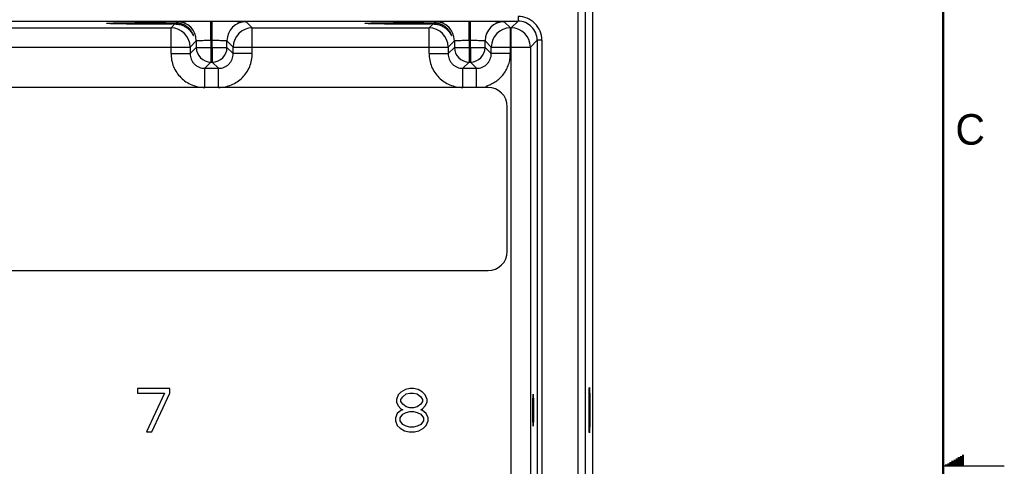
# Model space of a CAD drawing. Header units: inches. Extents: x 0 to 34, y 0 to 22.
# Tile 55 of 59: x 26 to 34, y 11 to 14.6. Entities that reach past the tile are written whole.
import ezdxf

# ---------------------------------------------------------------- set-up
doc = ezdxf.new("R2010")
doc.units = ezdxf.units.IN
doc.header["$LTSCALE"] = 1.87
doc.header["$MEASUREMENT"] = 0
doc.layers.get('0').update_dxf_attribs({"linetype": 'CONTINUOUS'})
doc.layers.add('02___PRT_ALL_AXES', color=7, linetype='CONTINUOUS')
doc.styles.add('TEXTSTYLE_2', font='txt')

msp = doc.modelspace()

# ---------------------------------------------------------------- linework, layer by layer
at = {"color": 7, "linetype": 'CONTINUOUS'}
for p, q in [((30.0249, 14.6743), (30.0249, 14.6363)), ((30.5156, 8.2034), (30.5156, 14.7125)), ((30.5756, 8.2034), (30.5756, 14.7125)), ((30.6335, 14.727), (30.6335, 8.1889)), ((13.3244, 14.6363), (30.0249, 14.6363)), ((25.7417, 14.5807), (27.1873, 14.5807)), ((27.1873, 14.5807), (27.2195, 14.6129)), ((27.1873, 14.3707), (27.1873, 14.5807)), ((27.2295, 14.6229), (27.238, 14.6314)), ((27.5139, 14.6361), (27.5251, 14.6361)), ((27.5139, 14.4802), (27.5139, 14.6361)), ((27.5251, 14.4802), (27.5251, 14.6361)), ((27.801, 14.6314), (27.8517, 14.5807)), ((27.8517, 14.5807), (29.2973, 14.5807)), ((27.8517, 14.3707), (27.8517, 14.5807)), ((29.2973, 14.5807), (29.3295, 14.6129)), ((29.2973, 14.3707), (29.2973, 14.5807)), ((29.3395, 14.6229), (29.348, 14.6314)), ((29.6239, 14.6361), (29.6351, 14.6361)), ((29.6239, 14.4802), (29.6239, 14.6361)), ((29.6351, 14.4802), (29.6351, 14.6361)), ((29.911, 14.6314), (29.9617, 14.5807)), ((29.9617, 14.5807), (29.9693, 14.5807)), ((29.9617, 14.3707), (29.9617, 14.5807)), ((30.0249, 14.6363), (29.9693, 14.5807)), ((29.9693, 8.3353), (29.9693, 14.5807)), ((25.5858, 14.4247), (27.3432, 14.4247)), ((27.3939, 14.4755), (27.3432, 14.4247)), ((27.3432, 14.4247), (27.3432, 14.3707)), ((27.3939, 14.4214), (27.3432, 14.3707)), ((27.3939, 14.4755), (27.3939, 14.4214)), ((27.3939, 14.4214), (27.645, 14.4214)), ((27.5139, 14.4802), (27.5251, 14.4802)), ((27.5139, 14.4802), (27.5139, 14.4214)), ((27.5139, 14.4214), (27.5139, 14.3014)), ((27.5251, 14.4214), (27.5251, 14.4802)), ((27.5251, 14.4214), (27.5251, 14.3014)), ((27.645, 14.4755), (27.6958, 14.4247)), ((27.645, 14.4214), (27.645, 14.4755)), ((27.645, 14.4214), (27.6958, 14.3707)), ((27.6958, 14.4247), (29.4532, 14.4247)), ((27.6958, 14.3707), (27.6958, 14.4247)), ((29.5039, 14.4755), (29.4532, 14.4247)), ((29.4532, 14.4247), (29.4532, 14.3707)), ((29.5039, 14.4214), (29.4532, 14.3707)), ((29.5039, 14.4755), (29.5039, 14.4214)), ((29.5039, 14.4214), (29.755, 14.4214)), ((29.6239, 14.4802), (29.6351, 14.4802)), ((29.6239, 14.4802), (29.6239, 14.4214)), ((29.6239, 14.4214), (29.6239, 14.3014)), ((29.6351, 14.4214), (29.6351, 14.4802)), ((29.6351, 14.4214), (29.6351, 14.3014)), ((29.755, 14.4755), (29.8058, 14.4247)), ((29.755, 14.4214), (29.755, 14.4755)), ((29.755, 14.4214), (29.8058, 14.3707)), ((29.8058, 14.4247), (30.1252, 14.4247)), ((29.8058, 14.3707), (29.8058, 14.4247)), ((30.1809, 14.4803), (30.1252, 14.4247)), ((30.1252, 14.4247), (30.1252, 8.4912)), ((30.2189, 14.4804), (30.1809, 14.4804)), ((30.1809, 14.4803), (30.1809, 8.4356)), ((30.2189, 14.4804), (30.2189, 8.4356)), ((27.1873, 14.3707), (27.3432, 14.3707)), ((27.8517, 14.3707), (27.6958, 14.3707)), ((29.2973, 14.3707), (29.4532, 14.3707)), ((29.9617, 14.3707), (29.8058, 14.3707)), ((27.5139, 14.3014), (27.4632, 14.2507)), ((27.4632, 14.2507), (27.5758, 14.2507)), ((27.4632, 14.0947), (27.4632, 14.2507)), ((27.5139, 14.3014), (27.5251, 14.3014)), ((27.5251, 14.3014), (27.5758, 14.2507)), ((27.5758, 14.0947), (27.5758, 14.2507)), ((29.6239, 14.3014), (29.5732, 14.2507)), ((29.5732, 14.2507), (29.6858, 14.2507)), ((29.5732, 14.0947), (29.5732, 14.2507)), ((29.6239, 14.3014), (29.6351, 14.3014)), ((29.6351, 14.3014), (29.6858, 14.2507)), ((29.6858, 14.0947), (29.6858, 14.2507)), ((29.7792, 14.0947), (13.5587, 14.0947)), ((29.9367, 12.7561), (29.9367, 13.9372)), ((13.5587, 12.5987), (29.7792, 12.5987)), ((27.1784, 11.6351), (26.9126, 11.6351)), ((26.9126, 11.6351), (26.9126, 11.5974)), ((26.9126, 11.5974), (27.1341, 11.5974)), ((27.1341, 11.5974), (26.9864, 11.2808)), ((27.0307, 11.2808), (27.1784, 11.5974)), ((27.1784, 11.5974), (27.1784, 11.6351)), ((29.0669, 11.605), (29.0448, 11.5824)), ((29.1038, 11.6276), (29.0669, 11.605)), ((29.1407, 11.6351), (29.1038, 11.6276)), ((29.1112, 11.5899), (29.1407, 11.5974)), ((29.1702, 11.6351), (29.1407, 11.6351)), ((29.1407, 11.5974), (29.1702, 11.5974)), ((29.2072, 11.6276), (29.1702, 11.6351)), ((29.1702, 11.5974), (29.1998, 11.5899)), ((29.2441, 11.605), (29.2072, 11.6276)), ((29.2662, 11.5824), (29.2441, 11.605)), ((29.0448, 11.5824), (29.03, 11.5447)), ((29.03, 11.5447), (29.03, 11.522)), ((29.03, 11.522), (29.0448, 11.4919)), ((29.0669, 11.5447), (29.0817, 11.5673)), ((29.0669, 11.5296), (29.0669, 11.5447)), ((29.0817, 11.507), (29.0669, 11.5296)), ((29.0817, 11.5673), (29.1112, 11.5899)), ((29.1998, 11.5899), (29.2293, 11.5673)), ((29.2293, 11.5673), (29.2441, 11.5447)), ((29.2441, 11.5296), (29.2293, 11.507)), ((29.2441, 11.5447), (29.2441, 11.5296)), ((29.281, 11.5447), (29.2662, 11.5824)), ((29.2662, 11.4919), (29.281, 11.522)), ((29.281, 11.522), (29.281, 11.5447)), ((29.0374, 11.4316), (29.0226, 11.3939)), ((29.0669, 11.4542), (29.0374, 11.4316)), ((29.0448, 11.4919), (29.0669, 11.4693)), ((29.0669, 11.4693), (29.0817, 11.4617)), ((29.0817, 11.4617), (29.0669, 11.4542)), ((29.1112, 11.4844), (29.0817, 11.507)), ((29.0817, 11.424), (29.1112, 11.4391)), ((29.1407, 11.4768), (29.1112, 11.4844)), ((29.1112, 11.4391), (29.1407, 11.4467)), ((29.1702, 11.4768), (29.1407, 11.4768)), ((29.1407, 11.4467), (29.1702, 11.4467)), ((29.1998, 11.4844), (29.1702, 11.4768)), ((29.1702, 11.4467), (29.1998, 11.4391)), ((29.2293, 11.507), (29.1998, 11.4844)), ((29.1998, 11.4391), (29.2293, 11.424)), ((29.2293, 11.4617), (29.2441, 11.4693)), ((29.2441, 11.4542), (29.2293, 11.4617)), ((29.2441, 11.4693), (29.2662, 11.4919)), ((29.2736, 11.4316), (29.2441, 11.4542)), ((29.2884, 11.3939), (29.2736, 11.4316)), ((29.0226, 11.3939), (29.0226, 11.3713)), ((29.0226, 11.3713), (29.0374, 11.3336)), ((29.0595, 11.3939), (29.0817, 11.424)), ((29.0595, 11.3713), (29.0595, 11.3939)), ((29.0817, 11.3411), (29.0595, 11.3713)), ((29.2293, 11.424), (29.2514, 11.3939)), ((29.2514, 11.3713), (29.2293, 11.3411)), ((29.2514, 11.3939), (29.2514, 11.3713)), ((29.2736, 11.3336), (29.2884, 11.3713)), ((29.2884, 11.3713), (29.2884, 11.3939)), ((26.9864, 11.2808), (27.0307, 11.2808)), ((29.0374, 11.3336), (29.0595, 11.311)), ((29.0595, 11.311), (29.0964, 11.2883)), ((29.1112, 11.326), (29.0817, 11.3411)), ((29.0964, 11.2883), (29.1333, 11.2808)), ((29.1407, 11.3185), (29.1112, 11.326)), ((29.1333, 11.2808), (29.1776, 11.2808)), ((29.1702, 11.3185), (29.1407, 11.3185)), ((29.1998, 11.326), (29.1702, 11.3185)), ((29.1776, 11.2808), (29.2145, 11.2883)), ((29.2293, 11.3411), (29.1998, 11.326)), ((29.2145, 11.2883), (29.2514, 11.311)), ((29.2514, 11.311), (29.2736, 11.3336))]:
    msp.add_line(p, q, dxfattribs=at)
at = {"color": 2, "linetype": 'CONTINUOUS'}
for p, q in [((33.552, 11.03), (33.6697, 11.03)), ((33.5693, 11.04), (33.6697, 11.04)), ((33.5866, 11.05), (33.6697, 11.05)), ((33.6039, 11.06), (33.6697, 11.06)), ((33.6213, 11.07), (33.6697, 11.07)), ((33.6386, 11.08), (33.6697, 11.08)), ((33.6559, 11.09), (33.6697, 11.09)), ((34, 11), (33.5, 11)), ((33.5173, 11.01), (33.6697, 11.01)), ((33.5347, 11.02), (33.6697, 11.02))]:
    msp.add_line(p, q, dxfattribs=at)
at = {"color": 7, "linetype": 'CONTINUOUS', "const_width": 0.02}
msp.add_lwpolyline([(33.5, 0.5), (33.5, 21.5)], dxfattribs=at)
at = {"color": 7, "linetype": 'CONTINUOUS'}
for centre, radius, start, end in [((30.0249, 14.4804), 0.194, 359.99657, 90.00343), ((27.1872, 14.4247), 0.156, 0.02094, 89.97906), ((27.2379, 14.4754), 0.156, 0.02094, 89.97906), ((27.8011, 14.4754), 0.156, 90.02093, 179.97907), ((27.8518, 14.4247), 0.156, 90.02093, 179.97907), ((29.2972, 14.4247), 0.156, 0.02094, 89.97906), ((29.3479, 14.4754), 0.156, 0.02094, 89.97906), ((29.9111, 14.4754), 0.156, 90.02093, 179.97907), ((29.9618, 14.4247), 0.156, 90.02093, 179.97907), ((29.9692, 14.4247), 0.156, 0.02094, 89.97906), ((30.0249, 14.4804), 0.1559, 359.99009, 90.00998), ((27.514, 14.4214), 0.12, 180.02099, 269.97901), ((27.525, 14.4214), 0.12, 270.021, 359.979), ((29.624, 14.4214), 0.12, 180.02099, 269.97901), ((29.635, 14.4214), 0.12, 270.021, 359.979), ((29.7792, 13.9372), 0.1575, 0, 90), ((29.7792, 12.7561), 0.1575, 270, 360)]:
    msp.add_arc(centre, radius, start, end, dxfattribs=at)
for points, knots in [([(26.6631, 14.618), (26.6631, 14.6181), (26.6635, 14.6183), (26.6641, 14.6184), (26.6652, 14.6187), (26.6666, 14.6188), (26.6685, 14.6191), (26.6719, 14.6194), (26.6771, 14.6197), (26.6846, 14.6201), (26.6936, 14.6205), (26.7043, 14.6209), (26.7164, 14.6212), (26.7299, 14.6216), (26.7449, 14.6219), (26.7611, 14.6223), (26.7851, 14.6227), (26.8177, 14.6231), (26.8596, 14.6235), (26.9045, 14.6239), (26.9516, 14.6241), (26.9999, 14.6242), (27.0641, 14.6242), (27.1407, 14.6239), (27.201, 14.6233), (27.2295, 14.6229)], [0, 0, 0, 0, 0.000527, 0.001708, 0.003612, 0.006247, 0.009612, 0.013706, 0.02406, 0.037276, 0.053316, 0.072106, 0.09354, 0.117502, 0.143877, 0.172556, 0.203414, 0.271045, 0.345417, 0.425153, 0.50873, 0.594532, 0.680934, 0.848958, 1, 1, 1, 1]), ([(27.2195, 14.6129), (27.1909, 14.6125), (27.1309, 14.612), (27.0549, 14.6118), (26.9915, 14.6118), (26.9441, 14.6119), (26.8981, 14.6121), (26.8543, 14.6125), (26.8134, 14.6129), (26.7817, 14.6133), (26.7583, 14.6138), (26.7425, 14.6141), (26.728, 14.6144), (26.7149, 14.6147), (26.7031, 14.6151), (26.6928, 14.6155), (26.684, 14.6159), (26.6767, 14.6163), (26.6717, 14.6166), (26.6684, 14.6169), (26.6666, 14.6171), (26.6651, 14.6173), (26.6641, 14.6175), (26.6635, 14.6177), (26.6631, 14.6179), (26.6631, 14.618)], [0, 0, 0, 0, 0.153931, 0.323259, 0.409812, 0.495497, 0.578742, 0.657983, 0.731767, 0.798767, 0.829306, 0.857675, 0.883759, 0.90745, 0.928637, 0.947208, 0.963061, 0.976127, 0.986373, 0.990428, 0.993765, 0.996382, 0.998278, 0.999463, 1, 1, 1, 1]), ([(27.2195, 14.6129), (27.2311, 14.613), (27.2535, 14.6109), (27.2796, 14.6028), (27.298, 14.594), (27.3102, 14.5868), (27.3213, 14.5788), (27.3312, 14.5704), (27.34, 14.5617), (27.3477, 14.5529), (27.3532, 14.5455), (27.3571, 14.5398), (27.3597, 14.5357), (27.362, 14.5318), (27.3641, 14.5283), (27.3656, 14.5255), (27.3666, 14.5235), (27.3673, 14.5222), (27.368, 14.521), (27.3685, 14.52), (27.369, 14.5192), (27.3693, 14.5186), (27.3696, 14.5181), (27.3698, 14.5179), (27.3699, 14.5178), (27.37, 14.5178), (27.3701, 14.5179), (27.3701, 14.518), (27.3701, 14.5181)], [0, 0, 0, 0, 0.185602, 0.354705, 0.433688, 0.509226, 0.581487, 0.650548, 0.716303, 0.778445, 0.836412, 0.863549, 0.88924, 0.913229, 0.935208, 0.954765, 0.96348, 0.971398, 0.978439, 0.984527, 0.989584, 0.993548, 0.996366, 0.997337, 0.998023, 0.998464, 0.998798, 1, 1, 1, 1]), ([(27.2295, 14.6229), (27.2406, 14.6228), (27.2618, 14.6201), (27.2907, 14.61), (27.3149, 14.5958), (27.3316, 14.5815), (27.3427, 14.5693), (27.3497, 14.5602), (27.3557, 14.5511), (27.3607, 14.5423), (27.3641, 14.5352), (27.3663, 14.53), (27.3676, 14.5266), (27.3687, 14.5236), (27.3694, 14.5212), (27.3699, 14.5194), (27.3701, 14.5184), (27.3701, 14.5181)], [0, 0, 0, 0, 0.177003, 0.33855, 0.486971, 0.624109, 0.688639, 0.750217, 0.808471, 0.862726, 0.911754, 0.933686, 0.953421, 0.970475, 0.984302, 0.99431, 1, 1, 1, 1]), ([(27.238, 14.6314), (27.238, 14.6315), (27.2382, 14.6316), (27.2388, 14.6317), (27.24, 14.6319), (27.2418, 14.6321), (27.2443, 14.6324), (27.2474, 14.6326), (27.2512, 14.6328), (27.2556, 14.633), (27.2626, 14.6333), (27.2729, 14.6337), (27.2869, 14.6341), (27.303, 14.6344), (27.3211, 14.6348), (27.341, 14.6351), (27.3626, 14.6354), (27.3856, 14.6356), (27.4184, 14.6359), (27.4613, 14.6361), (27.4962, 14.6361), (27.5139, 14.6361)], [0, 0, 0, 0, 0.000833, 0.002206, 0.006659, 0.013424, 0.022497, 0.033865, 0.047502, 0.063379, 0.081459, 0.124054, 0.174892, 0.233495, 0.299314, 0.37173, 0.450061, 0.533571, 0.621473, 0.807112, 1, 1, 1, 1]), ([(27.5251, 14.6361), (27.5428, 14.6361), (27.5777, 14.6361), (27.6206, 14.6359), (27.6534, 14.6356), (27.6764, 14.6354), (27.698, 14.6351), (27.7179, 14.6348), (27.736, 14.6344), (27.7521, 14.6341), (27.7661, 14.6337), (27.7764, 14.6333), (27.7834, 14.633), (27.7878, 14.6328), (27.7916, 14.6326), (27.7947, 14.6324), (27.7972, 14.6321), (27.799, 14.6319), (27.8002, 14.6317), (27.8008, 14.6316), (27.801, 14.6315), (27.801, 14.6314)], [0, 0, 0, 0, 0.192888, 0.378527, 0.466429, 0.549939, 0.62827, 0.700686, 0.766505, 0.825108, 0.875946, 0.918541, 0.936621, 0.952498, 0.966135, 0.977503, 0.986576, 0.993341, 0.997794, 0.999167, 1, 1, 1, 1]), ([(28.7731, 14.618), (28.7731, 14.6181), (28.7735, 14.6183), (28.7741, 14.6184), (28.7752, 14.6187), (28.7766, 14.6188), (28.7785, 14.6191), (28.7819, 14.6194), (28.7871, 14.6197), (28.7946, 14.6201), (28.8036, 14.6205), (28.8143, 14.6209), (28.8264, 14.6212), (28.8399, 14.6216), (28.8549, 14.6219), (28.8711, 14.6223), (28.8951, 14.6227), (28.9277, 14.6231), (28.9696, 14.6235), (29.0145, 14.6239), (29.0616, 14.6241), (29.1099, 14.6242), (29.1741, 14.6242), (29.2507, 14.6239), (29.311, 14.6233), (29.3395, 14.6229)], [0, 0, 0, 0, 0.000527, 0.001708, 0.003612, 0.006247, 0.009612, 0.013706, 0.02406, 0.037276, 0.053316, 0.072106, 0.09354, 0.117502, 0.143877, 0.172556, 0.203414, 0.271045, 0.345417, 0.425153, 0.50873, 0.594532, 0.680934, 0.848958, 1, 1, 1, 1]), ([(29.3295, 14.6129), (29.3009, 14.6125), (29.2409, 14.612), (29.1649, 14.6118), (29.1015, 14.6118), (29.0541, 14.6119), (29.0081, 14.6121), (28.9643, 14.6125), (28.9234, 14.6129), (28.8917, 14.6133), (28.8683, 14.6138), (28.8525, 14.6141), (28.838, 14.6144), (28.8249, 14.6147), (28.8131, 14.6151), (28.8028, 14.6155), (28.794, 14.6159), (28.7867, 14.6163), (28.7817, 14.6166), (28.7784, 14.6169), (28.7766, 14.6171), (28.7751, 14.6173), (28.7741, 14.6175), (28.7735, 14.6177), (28.7731, 14.6179), (28.7731, 14.618)], [0, 0, 0, 0, 0.153931, 0.323259, 0.409812, 0.495497, 0.578742, 0.657983, 0.731767, 0.798767, 0.829306, 0.857675, 0.883759, 0.90745, 0.928637, 0.947208, 0.963061, 0.976127, 0.986373, 0.990428, 0.993765, 0.996382, 0.998278, 0.999463, 1, 1, 1, 1]), ([(29.3295, 14.6129), (29.3411, 14.613), (29.3635, 14.6109), (29.3896, 14.6028), (29.408, 14.594), (29.4202, 14.5868), (29.4313, 14.5788), (29.4412, 14.5704), (29.45, 14.5617), (29.4577, 14.5529), (29.4632, 14.5455), (29.4671, 14.5398), (29.4697, 14.5357), (29.472, 14.5318), (29.4741, 14.5283), (29.4756, 14.5255), (29.4766, 14.5235), (29.4773, 14.5222), (29.478, 14.521), (29.4785, 14.52), (29.479, 14.5192), (29.4793, 14.5186), (29.4796, 14.5181), (29.4798, 14.5179), (29.4799, 14.5178), (29.48, 14.5178), (29.4801, 14.5179), (29.4801, 14.518), (29.4801, 14.5181)], [0, 0, 0, 0, 0.185602, 0.354705, 0.433688, 0.509226, 0.581487, 0.650549, 0.716303, 0.778445, 0.836412, 0.863549, 0.88924, 0.913229, 0.935208, 0.954765, 0.96348, 0.971398, 0.978439, 0.984527, 0.989584, 0.993548, 0.996366, 0.997337, 0.998023, 0.998464, 0.998798, 1, 1, 1, 1]), ([(29.3395, 14.6229), (29.3506, 14.6228), (29.3718, 14.6201), (29.4007, 14.61), (29.4249, 14.5958), (29.4416, 14.5815), (29.4527, 14.5693), (29.4597, 14.5602), (29.4657, 14.5511), (29.4707, 14.5423), (29.4741, 14.5352), (29.4763, 14.53), (29.4776, 14.5266), (29.4787, 14.5236), (29.4794, 14.5212), (29.4799, 14.5194), (29.4801, 14.5184), (29.4801, 14.5181)], [0, 0, 0, 0, 0.177003, 0.33855, 0.486971, 0.624108, 0.688638, 0.750217, 0.808471, 0.862726, 0.911754, 0.933686, 0.953421, 0.970475, 0.984302, 0.99431, 1, 1, 1, 1]), ([(29.348, 14.6314), (29.348, 14.6315), (29.3482, 14.6316), (29.3488, 14.6317), (29.35, 14.6319), (29.3518, 14.6321), (29.3543, 14.6324), (29.3574, 14.6326), (29.3612, 14.6328), (29.3656, 14.633), (29.3726, 14.6333), (29.3829, 14.6337), (29.3969, 14.6341), (29.413, 14.6344), (29.4311, 14.6348), (29.451, 14.6351), (29.4726, 14.6354), (29.4956, 14.6356), (29.5284, 14.6359), (29.5713, 14.6361), (29.6062, 14.6361), (29.6239, 14.6361)], [0, 0, 0, 0, 0.000833, 0.002206, 0.006659, 0.013424, 0.022497, 0.033865, 0.047502, 0.063379, 0.081459, 0.124054, 0.174892, 0.233495, 0.299314, 0.37173, 0.450061, 0.533571, 0.621473, 0.807112, 1, 1, 1, 1]), ([(29.6351, 14.6361), (29.6528, 14.6361), (29.6877, 14.6361), (29.7306, 14.6359), (29.7634, 14.6356), (29.7864, 14.6354), (29.808, 14.6351), (29.8279, 14.6348), (29.846, 14.6344), (29.8621, 14.6341), (29.8761, 14.6337), (29.8864, 14.6333), (29.8934, 14.633), (29.8978, 14.6328), (29.9016, 14.6326), (29.9047, 14.6324), (29.9072, 14.6321), (29.909, 14.6319), (29.9102, 14.6317), (29.9108, 14.6316), (29.911, 14.6315), (29.911, 14.6314)], [0, 0, 0, 0, 0.192888, 0.378527, 0.466429, 0.549939, 0.62827, 0.700686, 0.766505, 0.825108, 0.875946, 0.918541, 0.936621, 0.952498, 0.966135, 0.977503, 0.986576, 0.993341, 0.997794, 0.999167, 1, 1, 1, 1]), ([(27.3939, 14.4755), (27.394, 14.4756), (27.3943, 14.4757), (27.3948, 14.476), (27.3956, 14.4762), (27.3972, 14.4765), (27.4, 14.4769), (27.404, 14.4773), (27.4091, 14.4777), (27.4152, 14.4781), (27.4222, 14.4785), (27.4301, 14.4788), (27.4387, 14.4791), (27.4516, 14.4795), (27.469, 14.4799), (27.4911, 14.4801), (27.5062, 14.4802), (27.5139, 14.4802)], [0, 0, 0, 0, 0.0028, 0.007571, 0.014535, 0.023746, 0.048911, 0.082935, 0.125537, 0.176335, 0.234863, 0.300579, 0.37287, 0.451061, 0.62216, 0.807461, 1, 1, 1, 1]), ([(27.5251, 14.4802), (27.5328, 14.4802), (27.5479, 14.4801), (27.57, 14.4799), (27.5874, 14.4795), (27.6003, 14.4791), (27.6089, 14.4788), (27.6168, 14.4785), (27.6238, 14.4781), (27.6299, 14.4777), (27.635, 14.4773), (27.639, 14.4769), (27.6418, 14.4765), (27.6434, 14.4762), (27.6442, 14.476), (27.6447, 14.4757), (27.645, 14.4756), (27.645, 14.4755)], [0, 0, 0, 0, 0.192539, 0.37784, 0.548939, 0.62713, 0.699421, 0.765137, 0.823665, 0.874463, 0.917065, 0.951089, 0.976254, 0.985465, 0.992429, 0.9972, 1, 1, 1, 1]), ([(29.5039, 14.4755), (29.504, 14.4756), (29.5043, 14.4757), (29.5048, 14.476), (29.5056, 14.4762), (29.5072, 14.4765), (29.51, 14.4769), (29.514, 14.4773), (29.5191, 14.4777), (29.5252, 14.4781), (29.5322, 14.4785), (29.5401, 14.4788), (29.5487, 14.4791), (29.5616, 14.4795), (29.579, 14.4799), (29.6011, 14.4801), (29.6162, 14.4802), (29.6239, 14.4802)], [0, 0, 0, 0, 0.0028, 0.007571, 0.014535, 0.023746, 0.048911, 0.082935, 0.125537, 0.176335, 0.234863, 0.300579, 0.37287, 0.451061, 0.62216, 0.807461, 1, 1, 1, 1]), ([(29.6351, 14.4802), (29.6428, 14.4802), (29.6579, 14.4801), (29.68, 14.4799), (29.6974, 14.4795), (29.7103, 14.4791), (29.7189, 14.4788), (29.7268, 14.4785), (29.7338, 14.4781), (29.7399, 14.4777), (29.745, 14.4773), (29.749, 14.4769), (29.7518, 14.4765), (29.7534, 14.4762), (29.7542, 14.476), (29.7547, 14.4757), (29.755, 14.4756), (29.755, 14.4755)], [0, 0, 0, 0, 0.192539, 0.37784, 0.548939, 0.62713, 0.699421, 0.765137, 0.823665, 0.874463, 0.917065, 0.951089, 0.976254, 0.985465, 0.992429, 0.9972, 1, 1, 1, 1]), ([(27.1873, 14.3707), (27.1873, 14.3526), (27.1908, 14.3165), (27.2066, 14.2644), (27.2323, 14.2164), (27.2668, 14.1743), (27.3089, 14.1397), (27.3569, 14.1141), (27.409, 14.0983), (27.4452, 14.0947), (27.4632, 14.0947)], [0, 0, 0, 0, 0.124999, 0.25, 0.375, 0.5, 0.625, 0.75, 0.875001, 1, 1, 1, 1]), ([(27.3432, 14.3707), (27.3432, 14.3628), (27.3447, 14.3471), (27.3516, 14.3244), (27.3628, 14.3036), (27.3778, 14.2852), (27.3961, 14.2702), (27.417, 14.2591), (27.4396, 14.2522), (27.4554, 14.2507), (27.4632, 14.2507)], [0, 0, 0, 0, 0.124985, 0.249983, 0.374989, 0.5, 0.625011, 0.750017, 0.875015, 1, 1, 1, 1]), ([(27.5758, 14.0947), (27.5938, 14.0947), (27.63, 14.0983), (27.6821, 14.1141), (27.7301, 14.1397), (27.7722, 14.1743), (27.8067, 14.2164), (27.8324, 14.2644), (27.8482, 14.3165), (27.8517, 14.3526), (27.8517, 14.3707)], [0, 0, 0, 0, 0.124999, 0.25, 0.375, 0.5, 0.625, 0.75, 0.875001, 1, 1, 1, 1]), ([(27.5758, 14.2507), (27.5836, 14.2507), (27.5994, 14.2522), (27.622, 14.2591), (27.6429, 14.2702), (27.6612, 14.2852), (27.6762, 14.3036), (27.6874, 14.3244), (27.6943, 14.3471), (27.6958, 14.3628), (27.6958, 14.3707)], [0, 0, 0, 0, 0.124985, 0.249983, 0.374989, 0.5, 0.625011, 0.750017, 0.875015, 1, 1, 1, 1]), ([(29.2973, 14.3707), (29.2973, 14.3526), (29.3008, 14.3165), (29.3166, 14.2644), (29.3423, 14.2164), (29.3768, 14.1743), (29.4189, 14.1397), (29.4669, 14.1141), (29.519, 14.0983), (29.5552, 14.0947), (29.5732, 14.0947)], [0, 0, 0, 0, 0.124999, 0.25, 0.375, 0.5, 0.625, 0.75, 0.875001, 1, 1, 1, 1]), ([(29.4532, 14.3707), (29.4532, 14.3628), (29.4547, 14.3471), (29.4616, 14.3244), (29.4728, 14.3036), (29.4878, 14.2852), (29.5061, 14.2702), (29.527, 14.2591), (29.5496, 14.2522), (29.5654, 14.2507), (29.5732, 14.2507)], [0, 0, 0, 0, 0.124985, 0.249983, 0.374989, 0.5, 0.625011, 0.750017, 0.875015, 1, 1, 1, 1]), ([(29.6858, 14.2507), (29.6936, 14.2507), (29.7094, 14.2522), (29.732, 14.2591), (29.7529, 14.2702), (29.7712, 14.2852), (29.7862, 14.3036), (29.7974, 14.3244), (29.8043, 14.3471), (29.8058, 14.3628), (29.8058, 14.3707)], [0, 0, 0, 0, 0.124985, 0.249983, 0.374989, 0.5, 0.625011, 0.750017, 0.875015, 1, 1, 1, 1]), ([(29.7611, 14.1052), (29.7754, 14.1092), (29.8034, 14.1197), (29.8423, 14.1419), (29.8771, 14.1701), (29.9069, 14.2035), (29.9309, 14.2413), (29.9486, 14.2825), (29.9593, 14.326), (29.9617, 14.3558), (29.9617, 14.3707)], [0, 0, 0, 0, 0.125, 0.25, 0.375, 0.5, 0.625, 0.75, 0.875, 1, 1, 1, 1])]:
    msp.add_open_spline(points, degree=3, knots=knots, dxfattribs=at)
at = {"layer": '02___PRT_ALL_AXES', "color": 7, "linetype": 'CONTINUOUS'}
for centre, major_axis in [((30.608, 11.458), (0, 0.185)), ((30.1481, 11.458), (0, 0.1299))]:
    msp.add_ellipse(centre, major_axis=major_axis, ratio=0.017455, dxfattribs=at)

# ---------------------------------------------------------------- texts
at = {"color": 2, "linetype": 'CONTINUOUS', "insert": (33.6004, 13.8767), "char_height": 0.25, "width": 0.25, "attachment_point": 1, "line_spacing_factor": 0.9, "style": 'TEXTSTYLE_2'}
msp.add_mtext('C', dxfattribs=at)

doc.saveas('drawing.dxf')
